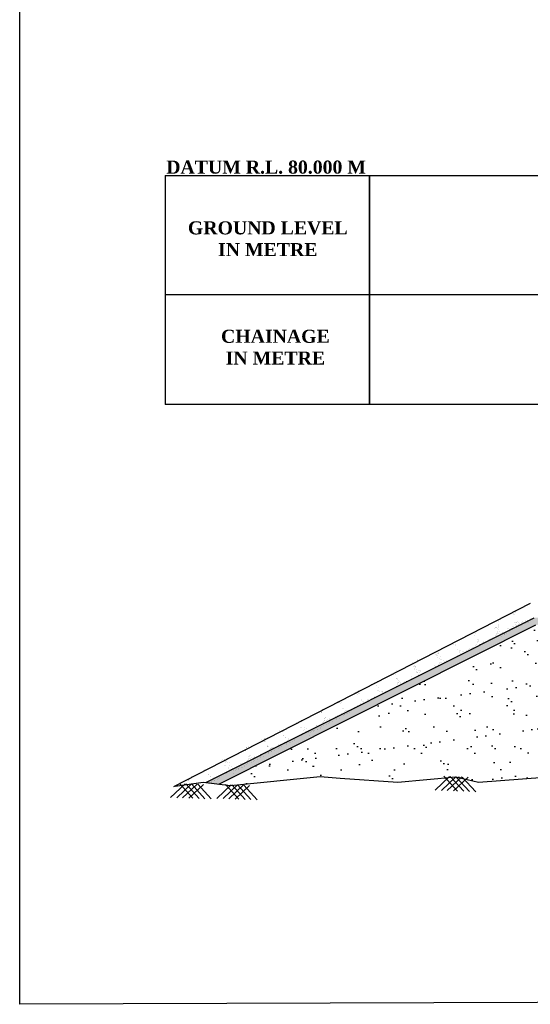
# Model space of a CAD drawing. Header units: inches. Extents: x -3872496040 to -3865243794, y -6657661114 to -6657485382.
# Tile 1 of 12: x -3872496040 to -3872466063, y -6657661114 to -6657603235. Entities that reach past the tile are written whole.
import ezdxf

# ---------------------------------------------------------------- set-up
doc = ezdxf.new("R2010")
doc.units = ezdxf.units.IN
doc.header["$MEASUREMENT"] = 0
for name, color, linetype in [('CHAINAGE', 7, 'Continuous'), ('CHNGE', 7, 'Continuous'), ('TEX', 6, 'Continuous'), ('TEXT', 7, 'Continuous')]:
    doc.layers.add(name, color=color, linetype=linetype)
doc.styles.get("Standard").update_dxf_attribs({"font": 'verdana.ttf', "height": 480})

msp = doc.modelspace()

# ---------------------------------------------------------------- hatches: boundary and pattern name
at = {"layer": 'CHNGE'}
h = msp.add_hatch(dxfattribs=at)
h.set_pattern_fill('AR-SAND', color=256, scale=250.965, style=0)
h.set_pattern_definition([(37.5, (-3865861822.4, -6703162453.9), (-15.809128, 483.5653272), [0, -381.4668, 0, -426.6405, 0, -407.818125]), (7.5, (-3865861822.4, -6703162453.9), (444.152011, 708.259887), [0, -205.7913, 0, -343.82205, 0, -131.756625]), (327.5, (-3865862131.1, -6703162453.9), (781.5406123, 1.4202244), [0, -125.4825, 0, -451.737, 0, -589.76775]), (317.5, (-3865862131.1, -6703162453.9), (754.432563, 220.265848), [0, -62.74125, 0, -296.1387, 0, -338.80275])])
h.paths.add_polyline_path([(-3872465729.375633, -6657638809.897626), (-3872462913.98632, -6657638725.435943), (-3872462913.98632, -6657638298.603507), (-3872465836.600029, -6657638386.281911), (-3872485119.549421, -6657648080.407096), (-3872484354.890794, -6657648173.510623)])
h = msp.add_hatch(dxfattribs=at)
h.set_pattern_fill('AR-SAND', color=256, scale=1003.86, style=0)
h.set_pattern_definition([(37.5, (-3865861822.4, -6703162453.9), (-63.23651, 1934.26131), [0, -1525.8672, 0, -1706.562, 0, -1631.2725]), (7.5, (-3865861822.4, -6703162454), (1776.60804, 2833.03955), [0, -823.1652, 0, -1375.2882, 0, -527.0265]), (327.5, (-3865863057.2, -6703162453.9), (3126.16245, 5.6809), [0, -501.93, 0, -1806.948, 0, -2359.071]), (317.5, (-3865863057.2, -6703162454), (3017.73025, 881.0634), [0, -250.965, 0, -1184.5548, 0, -1355.211])])
h.paths.add_polyline_path([(-3872448785.306276, -6657647630.699586), (-3872448455.181484, -6657647666.188804), (-3872448226.273634, -6657647780.461846), (-3872445247.9257, -6657647655.000876), (-3872442149.637585, -6657647777.125766), (-3872442074.539539, -6657647708.512961), (-3872442017.134684, -6657647782.348619), (-3872440047.610777, -6657647859.98113), (-3872439483.630767, -6657647691.054786), (-3872439154.572517, -6657647761.018861), (-3872435286.034279, -6657648047.25397), (-3872433960.386673, -6657647738.600326), (-3872430554.84359, -6657648047.25397), (-3872427640.449626, -6657647855.711562), (-3872427617.166586, -6657647834.439174), (-3872427602.563854, -6657647853.221606), (-3872427156.139128, -6657647823.881278), (-3872425978.469761, -6657647722.518317), (-3872422928.425653, -6657648033.892932), (-3872441276.22201, -6657638809.897626), (-3872444091.61132, -6657638725.435943), (-3872444091.61132, -6657638637.022363), (-3872453502.79882, -6657638354.686734), (-3872462913.98632, -6657638637.022363), (-3872462913.98632, -6657638725.435943), (-3872465729.375633, -6657638809.897626), (-3872484354.890794, -6657648173.510623), (-3872483656.987009, -6657648258.486197), (-3872478406.958307, -6657647722.518317), (-3872477229.28894, -6657647823.881278), (-3872473830.584482, -6657648047.25397), (-3872470425.041395, -6657647738.600326), (-3872469099.393789, -6657648047.25397), (-3872465230.855545, -6657647761.018861), (-3872464901.797298, -6657647691.054786), (-3872464337.817292, -6657647859.98113), (-3872463794.767453, -6657647838.575793), (-3872463764.588591, -6657647811.003083), (-3872463744.686445, -6657647836.60175), (-3872459137.502369, -6657647655.000876), (-3872456159.154434, -6657647780.461846), (-3872455930.246584, -6657647666.188804), (-3872455600.121792, -6657647630.699586), (-3872452192.714036, -6657647766.509767)])
h.paths.add_polyline_path([(-3872457560.164831, -6657644811.084346), (-3872448388.090708, -6657644811.084346), (-3872448388.090708, -6657645571.940749), (-3872457560.164831, -6657645571.940749)], flags=24)
h.paths.add_polyline_path([(-3872458886.609691, -6657638977.023599), (-3872445749.759014, -6657638977.023599), (-3872445749.759014, -6657639853.320281), (-3872458886.609691, -6657639853.320281)], flags=24)
h.paths.add_polyline_path([(-3872458854.248125, -6657639877.00114), (-3872446375.660366, -6657639877.00114), (-3872446375.660366, -6657640765.963683), (-3872458854.248125, -6657640765.963683)], flags=24)
h.paths.add_polyline_path([(-3872458886.609691, -6657641083.582763), (-3872446654.825291, -6657641083.582763), (-3872446654.825291, -6657641959.879436), (-3872458886.609691, -6657641959.879436)], flags=24)
h.paths.add_polyline_path([(-3872458886.609691, -6657642177.639926), (-3872446294.029177, -6657642177.639926), (-3872446294.029177, -6657642942.115138), (-3872458886.609691, -6657642942.115138)], flags=24)

# ---------------------------------------------------------------- linework, layer by layer
at = {"layer": 'CHAINAGE', "color": 3}
for p, q in [((-3872487495.333337, -6657612400), (-3872487495.333337, -6657625851.263653)), ((-3872487495.333337, -6657612400), (-3872487495.333337, -6657625851.263653)), ((-3872475495.333336, -6657625851.263653), (-3872475495.333337, -6657612400)), ((-3872475495.333337, -6657612400), (-3872475495.333337, -6657625851.263653)), ((-3872487495.333336, -6657619381.631824), (-3872354743.333333, -6657619381.631826))]:
    msp.add_line(p, q, dxfattribs=at)
for points in [[(-3872487495.333337, -6657612400), (-3872354743.333333, -6657612400)], [(-3872354743.333333, -6657625851.263653), (-3872487495.333337, -6657625851.263653)]]:
    msp.add_lwpolyline(points, dxfattribs=at)
at = {"layer": 'CHNGE', "color": 31}
for p, q in [((-3872486992.661865, -6657648307.585181), (-3872466051.04882, -6657637539.050496)), ((-3872485119.549421, -6657648080.407111), (-3872465836.600029, -6657638386.28192)), ((-3872467298.593929, -6657638178.979859), (-3872467298.593929, -6657638178.979859)), ((-3872467074.164323, -6657638132.029935), (-3872467074.164323, -6657638132.029935)), ((-3872467025.751633, -6657638171.938281), (-3872467025.751633, -6657638171.938281)), ((-3872467016.77906, -6657638026.222188), (-3872467016.77906, -6657638026.222188)), ((-3872466960.717239, -6657638208.163756), (-3872466960.717239, -6657638208.163756)), ((-3872466939.341681, -6657638057.985002), (-3872466939.341681, -6657638057.985002)), ((-3872466913.887329, -6657638025.324271), (-3872466913.887329, -6657638025.324271)), ((-3872466913.759867, -6657637991.378831), (-3872466913.759867, -6657637991.378831)), ((-3872466337.398125, -6657638525.62617), (-3872466337.398125, -6657638525.62617)), ((-3872466098.406618, -6657638525.166177), (-3872466098.406618, -6657638525.166177)), ((-3872466075.577738, -6657638409.444514), (-3872466075.577738, -6657638409.444514)), ((-3872484354.890794, -6657648173.510642), (-3872465729.375633, -6657638809.897635)), ((-3872468164.481844, -6657639005.188539), (-3872468164.481844, -6657639005.188539)), ((-3872468132.467104, -6657638971.077546), (-3872468132.467104, -6657638971.077546)), ((-3872468109.393518, -6657638975.159545), (-3872468109.393518, -6657638975.159545)), ((-3872468073.424953, -6657638978.192233), (-3872468073.424953, -6657638978.192233)), ((-3872468043.692004, -6657638968.188838), (-3872468043.692004, -6657638968.188838)), ((-3872468014.744104, -6657639016.619687), (-3872468014.744104, -6657639016.619687)), ((-3872467957.506704, -6657639073.636336), (-3872467957.506704, -6657639073.636336)), ((-3872467947.836611, -6657638620.850581), (-3872467947.836611, -6657638620.850581)), ((-3872467941.305389, -6657638855.869803), (-3872467941.305389, -6657638855.869803)), ((-3872467933.955381, -6657638905.171725), (-3872467933.955381, -6657638905.171725)), ((-3872467928.134657, -6657638942.783076), (-3872467928.134657, -6657638942.783076)), ((-3872467920.379106, -6657638783.078366), (-3872467920.379106, -6657638783.078366)), ((-3872467423.157869, -6657639043.790862), (-3872467423.157869, -6657639043.790862)), ((-3872467363.950116, -6657638995.629428), (-3872467363.950116, -6657638995.629428)), ((-3872467275.226665, -6657639057.80029), (-3872467275.226665, -6657639057.80029)), ((-3872467226.813976, -6657639097.708636), (-3872467226.813976, -6657639097.708636)), ((-3872467201.271982, -6657639034.486753), (-3872467201.271982, -6657639034.486753)), ((-3872467192.045635, -6657638994.129245), (-3872467192.045635, -6657638994.129245)), ((-3872467126.169834, -6657638993.55436), (-3872467126.169834, -6657638993.55436)), ((-3872467114.822206, -6657638917.149177), (-3872467114.822206, -6657638917.149177)), ((-3872467035.331474, -6657638980.449948), (-3872467035.331474, -6657638980.449948)), ((-3872467025.577988, -6657638930.995084), (-3872467025.577988, -6657638930.995084)), ((-3872467023.278103, -6657638992.656434), (-3872467023.278103, -6657638992.656434)), ((-3872467003.957738, -6657638690.051303), (-3872467003.957738, -6657638690.051303)), ((-3872466949.576481, -6657638780.488902), (-3872466949.576481, -6657638780.488902)), ((-3872466928.467371, -6657638669.703191), (-3872466928.467371, -6657638669.703191)), ((-3872466901.163792, -6657638820.39725), (-3872466901.163792, -6657638820.39725)), ((-3872466874.059408, -6657638651.847995), (-3872466874.059408, -6657638651.847995)), ((-3872466862.591566, -6657638669.128308), (-3872466862.591566, -6657638669.128308)), ((-3872466861.236526, -6657638834.19057), (-3872466861.236526, -6657638834.19057)), ((-3872466851.373622, -6657638991.156251), (-3872466851.373622, -6657638991.156251)), ((-3872466789.172026, -6657638639.837796), (-3872466789.172026, -6657638639.837796)), ((-3872466764.042015, -6657638780.661815), (-3872466764.042015, -6657638780.661815)), ((-3872466759.699835, -6657638668.230382), (-3872466759.699835, -6657638668.230382)), ((-3872466743.668423, -6657638804.516229), (-3872466743.668423, -6657638804.516229)), ((-3872466677.433578, -6657638725.92236), (-3872466677.433578, -6657638725.92236)), ((-3872466587.795354, -6657638666.730193), (-3872466587.795354, -6657638666.730193)), ((-3872466561.632378, -6657638827.407008), (-3872466561.632378, -6657638827.407008)), ((-3872466521.919552, -6657638666.155305), (-3872466521.919552, -6657638666.155305)), ((-3872466501.739583, -6657638622.43068), (-3872466501.739583, -6657638622.43068)), ((-3872466419.027817, -6657638665.257388), (-3872466419.027817, -6657638665.257388)), ((-3872466401.227919, -6657638686.7559), (-3872466401.227919, -6657638686.7559)), ((-3872466376.21562, -6657638717.32091), (-3872466376.21562, -6657638717.32091)), ((-3872466355.842028, -6657638741.175319), (-3872466355.842028, -6657638741.175319)), ((-3872466247.123341, -6657638663.757195), (-3872466247.123341, -6657638663.757195)), ((-3872466235.982197, -6657638550.095626), (-3872466235.982197, -6657638550.095626)), ((-3872466187.569504, -6657638590.003972), (-3872466187.569504, -6657638590.003972)), ((-3872466175.215429, -6657638658.301738), (-3872466175.215429, -6657638658.301738)), ((-3872469689.164362, -6657639411.866534), (-3872469689.164362, -6657639411.866534)), ((-3872469556.886255, -6657639339.308139), (-3872469556.886255, -6657639339.308139)), ((-3872469366.213481, -6657639413.140016), (-3872469366.213481, -6657639413.140016)), ((-3872469300.562494, -6657639303.129632), (-3872469300.562494, -6657639303.129632)), ((-3872469188.275669, -6657639146.659932), (-3872469188.275669, -6657639146.659932)), ((-3872469121.500568, -6657639685.359609), (-3872469121.500568, -6657639685.359609)), ((-3872468541.002137, -6657639690.053643), (-3872468541.002137, -6657639690.053643)), ((-3872468485.913807, -6657639660.02465), (-3872468485.913807, -6657639660.02465)), ((-3872468381.137688, -6657639605.449658), (-3872468381.137688, -6657639605.449658)), ((-3872468287.595821, -6657639551.920274), (-3872468287.595821, -6657639551.920274)), ((-3872468090.751838, -6657639439.547378), (-3872468090.751838, -6657639439.547378)), ((-3872468046.955218, -6657639395.451753), (-3872468046.955218, -6657639395.451753)), ((-3872468028.680674, -6657639410.784003), (-3872468028.680674, -6657639410.784003)), ((-3872468022.912483, -6657639334.117423), (-3872468022.912483, -6657639334.117423)), ((-3872467989.269955, -6657639304.430196), (-3872467989.269955, -6657639304.430196)), ((-3872467986.238915, -6657639205.211005), (-3872467986.238915, -6657639205.211005)), ((-3872467985.36002, -6657639238.31906), (-3872467985.36002, -6657639238.31906)), ((-3872467972.256327, -6657639435.733729), (-3872467972.256327, -6657639435.733729)), ((-3872467940.408266, -6657639328.101912), (-3872467940.408266, -6657639328.101912)), ((-3872467908.91333, -6657639451.319366), (-3872467908.91333, -6657639451.319366)), ((-3872467887.293077, -6657639210.375588), (-3872467887.293077, -6657639210.375588)), ((-3872467796.295921, -6657639321.528298), (-3872467796.295921, -6657639321.528298)), ((-3872467766.122576, -6657639471.771955), (-3872467766.122576, -6657639471.771955)), ((-3872467730.420116, -6657639320.953414), (-3872467730.420116, -6657639320.953414)), ((-3872467725.110382, -6657639343.051156), (-3872467725.110382, -6657639343.051156)), ((-3872467700.966872, -6657639235.945586), (-3872467700.966872, -6657639235.945586)), ((-3872467680.593279, -6657639259.8), (-3872467680.593279, -6657639259.8)), ((-3872467627.528384, -6657639320.055491), (-3872467627.528384, -6657639320.055491)), ((-3872467600.87685, -6657639335.11167), (-3872467600.87685, -6657639335.11167)), ((-3872467584.429929, -6657639372.392823), (-3872467584.429929, -6657639372.392823)), ((-3872467552.464157, -6657639375.020019), (-3872467552.464157, -6657639375.020019)), ((-3872467549.416388, -6657639239.559485), (-3872467549.416388, -6657639239.559485)), ((-3872467455.623903, -6657639318.555305), (-3872467455.623903, -6657639318.555305)), ((-3872467440.472395, -6657639194.460565), (-3872467440.472395, -6657639194.460565)), ((-3872467385.07493, -6657639142.75497), (-3872467385.07493, -6657639142.75497)), ((-3872467313.140474, -6657639172.604682), (-3872467313.140474, -6657639172.604682)), ((-3872467292.766884, -6657639196.45909), (-3872467292.766884, -6657639196.45909)), ((-3872470591.848284, -6657639949.447089), (-3872470591.848284, -6657639949.447089)), ((-3872470567.805546, -6657639888.112769), (-3872470567.805546, -6657639888.112769)), ((-3872470482.740687, -6657640029.075171), (-3872470482.740687, -6657640029.075171)), ((-3872470452.579901, -6657639991.839534), (-3872470452.579901, -6657639991.839534)), ((-3872470365.134173, -6657640253.694613), (-3872470365.134173, -6657640253.694613)), ((-3872469673.56837, -6657640254.687806), (-3872469673.56837, -6657640254.687806)), ((-3872469622.529346, -6657640220.705638), (-3872469622.529346, -6657640220.705638)), ((-3872469538.048393, -6657640180.054801), (-3872469538.048393, -6657640180.054801)), ((-3872469437.5208, -6657640129.034274), (-3872469437.5208, -6657640129.034274)), ((-3872469397.708887, -6657640132.838756), (-3872469397.708887, -6657640132.838756)), ((-3872469250.543153, -6657640050.390605), (-3872469250.543153, -6657640050.390605)), ((-3872469222.22641, -6657639985.897529), (-3872469222.22641, -6657639985.897529)), ((-3872469159.486317, -6657639825.844155), (-3872469159.486317, -6657639825.844155)), ((-3872469151.233513, -6657639695.363013), (-3872469151.233513, -6657639695.363013)), ((-3872469135.443582, -6657639764.509833), (-3872469135.443582, -6657639764.509833)), ((-3872469123.978603, -6657639768.02699), (-3872469123.978603, -6657639768.02699)), ((-3872469097.4154, -6657639747.794753), (-3872469097.4154, -6657639747.794753)), ((-3872469066.941107, -6657639949.413762), (-3872469066.941107, -6657639949.413762)), ((-3872468998.235268, -6657639939.29428), (-3872468998.235268, -6657639939.29428)), ((-3872468881.932564, -6657639857.742398), (-3872468881.932564, -6657639857.742398)), ((-3872468808.436913, -6657639812.90562), (-3872468808.436913, -6657639812.90562)), ((-3872468799.917282, -6657639831.18991), (-3872468799.917282, -6657639831.18991)), ((-3872471886.533255, -6657640554.480517), (-3872471886.533255, -6657640554.480517)), ((-3872471831.444925, -6657640524.451522), (-3872471831.444925, -6657640524.451522)), ((-3872471633.12694, -6657640416.347148), (-3872471633.12694, -6657640416.347148)), ((-3872471626.204016, -6657640528.045915), (-3872471626.204016, -6657640528.045915)), ((-3872471563.75638, -6657640534.423278), (-3872471563.75638, -6657640534.423278)), ((-3872471562.471937, -6657640617.643437), (-3872471562.471937, -6657640617.643437)), ((-3872471535.251198, -6657640723.014592), (-3872471535.251198, -6657640723.014592)), ((-3872471507.383612, -6657640587.614438), (-3872471507.383612, -6657640587.614438)), ((-3872471494.532204, -6657640487.02764), (-3872471494.532204, -6657640487.02764)), ((-3872471470.489469, -6657640425.69332), (-3872471470.489469, -6657640425.69332)), ((-3872471465.646097, -6657640474.027558), (-3872471465.646097, -6657640474.027558)), ((-3872471435.913153, -6657640464.024163), (-3872471435.913153, -6657640464.024163)), ((-3872471432.937004, -6657640329.894956), (-3872471432.937004, -6657640329.894956)), ((-3872471381.491098, -6657640800.265508), (-3872471381.491098, -6657640800.265508)), ((-3872471348.273544, -6657640644.370933), (-3872471348.273544, -6657640644.370933)), ((-3872471319.768362, -6657640832.962241), (-3872471319.768362, -6657640832.962241)), ((-3872470361.719633, -6657640592.974349), (-3872470361.719633, -6657640592.974349)), ((-3872470229.042081, -6657640412.533778), (-3872470229.042081, -6657640412.533778)), ((-3872470208.591883, -6657640290.378497), (-3872470208.591883, -6657640290.378497)), ((-3872470199.309132, -6657640402.530383), (-3872470199.309132, -6657640402.530383)), ((-3872470178.117586, -6657640491.997497), (-3872470178.117586, -6657640491.997497)), ((-3872470148.621527, -6657640326.56626), (-3872470148.621527, -6657640326.56626)), ((-3872470124.910333, -6657640523.47808), (-3872470124.910333, -6657640523.47808)), ((-3872470062.170238, -6657640363.424714), (-3872470062.170238, -6657640363.424714)), ((-3872469993.109043, -6657640400.326148), (-3872469993.109043, -6657640400.326148)), ((-3872469806.131386, -6657640321.682481), (-3872469806.131386, -6657640321.682481)), ((-3872472988.826503, -6657641131.803456), (-3872472988.826503, -6657641131.803456)), ((-3872472971.663507, -6657641029.682845), (-3872472971.663507, -6657641029.682845)), ((-3872472901.008501, -6657641230.979135), (-3872472901.008501, -6657641230.979135)), ((-3872472857.348301, -6657641245.994758), (-3872472857.348301, -6657641245.994758)), ((-3872472845.920172, -6657641200.950135), (-3872472845.920172, -6657641200.950135)), ((-3872472835.445057, -6657641396.590684), (-3872472835.445057, -6657641396.590684)), ((-3872472827.615355, -6657641235.991359), (-3872472827.615355, -6657641235.991359)), ((-3872472811.402319, -6657641335.25636), (-3872472811.402319, -6657641335.25636)), ((-3872472805.224461, -6657641030.826604), (-3872472805.224461, -6657641030.826604)), ((-3872472773.849859, -6657641239.457995), (-3872472773.849859, -6657641239.457995)), ((-3872472773.343664, -6657641241.751103), (-3872472773.343664, -6657641241.751103)), ((-3872472712.748354, -6657640888.546573), (-3872472712.748354, -6657640888.546573)), ((-3872472657.660025, -6657640858.517589), (-3872472657.660025, -6657640858.517589)), ((-3872471659.873767, -6657641214.201776), (-3872471659.873767, -6657641214.201776)), ((-3872471637.481014, -6657641240.942348), (-3872471637.481014, -6657641240.942348)), ((-3872471607.748066, -6657641230.938952), (-3872471607.748066, -6657641230.938952)), ((-3872471472.896112, -6657641135.558103), (-3872471472.896112, -6657641135.558103)), ((-3872471467.408559, -6657641183.722907), (-3872471467.408559, -6657641183.722907)), ((-3872471416.196119, -6657641169.795543), (-3872471416.196119, -6657641169.795543)), ((-3872471392.153385, -6657641108.461223), (-3872471392.153385, -6657641108.461223)), ((-3872471371.582438, -6657640993.209908), (-3872471371.582438, -6657640993.209908)), ((-3872471354.600922, -6657641012.66285), (-3872471354.600922, -6657641012.66285)), ((-3872471306.850645, -6657641129.704558), (-3872471306.850645, -6657641129.704558)), ((-3872471291.860826, -6657640852.609485), (-3872471291.860826, -6657640852.609485)), ((-3872471289.29407, -6657641034.58125), (-3872471289.29407, -6657641034.58125)), ((-3872471277.1177, -6657641119.701158), (-3872471277.1177, -6657641119.701158)), ((-3872471173.264448, -6657640885.105538), (-3872471173.264448, -6657640885.105538)), ((-3872471136.77819, -6657641072.485112), (-3872471136.77819, -6657641072.485112)), ((-3872471104.285523, -6657640942.909898), (-3872471104.285523, -6657640942.909898)), ((-3872470964.85416, -6657640901.005261), (-3872470964.85416, -6657640901.005261)), ((-3872474194.624413, -6657641696.326491), (-3872474194.624413, -6657641696.326491)), ((-3872474179.869778, -6657641690.945931), (-3872474179.869778, -6657641690.945931)), ((-3872474150.136829, -6657641680.942527), (-3872474150.136829, -6657641680.942527)), ((-3872474100.002983, -6657641674.3872), (-3872474100.002983, -6657641674.3872)), ((-3872474009.797325, -6657641633.726481), (-3872474009.797325, -6657641633.726481)), ((-3872474003.540447, -6657641728.64276), (-3872474003.540447, -6657641728.64276)), ((-3872473996.306427, -6657641588.222116), (-3872473996.306427, -6657641588.222116)), ((-3872473940.800356, -6657641568.5894), (-3872473940.800356, -6657641568.5894)), ((-3872473935.156868, -6657641963.165534), (-3872473935.156868, -6657641963.165534)), ((-3872473916.757622, -6657641507.255075), (-3872473916.757622, -6657641507.255075)), ((-3872473905.42392, -6657641953.162129), (-3872473905.42392, -6657641953.162129)), ((-3872473860.505257, -6657641993.817595), (-3872473860.505257, -6657641993.817595)), ((-3872473856.014961, -6657641972.926169), (-3872473856.014961, -6657641972.926169)), ((-3872473060.072909, -6657641969.628486), (-3872473060.072909, -6657641969.628486)), ((-3872473022.520438, -6657641873.830117), (-3872473022.520438, -6657641873.830117)), ((-3872472835.862335, -6657641435.278323), (-3872472835.862335, -6657641435.278323)), ((-3872472773.193302, -6657641572.232717), (-3872472773.193302, -6657641572.232717)), ((-3872472765.20733, -6657641636.574599), (-3872472765.20733, -6657641636.574599)), ((-3872472744.838482, -6657641430.342422), (-3872472744.838482, -6657641430.342422)), ((-3872472714.364193, -6657641631.961425), (-3872472714.364193, -6657641631.961425)), ((-3872472710.118999, -6657641606.545615), (-3872472710.118999, -6657641606.545615)), ((-3872472632.773685, -6657641762.172519), (-3872472632.773685, -6657641762.172519)), ((-3872472612.635391, -6657641518.21436), (-3872472612.635391, -6657641518.21436)), ((-3872472608.730944, -6657641700.838204), (-3872472608.730944, -6657641700.838204)), ((-3872472582.902447, -6657641508.210959), (-3872472582.902447, -6657641508.210959)), ((-3872472571.178482, -6657641605.03984), (-3872472571.178482, -6657641605.03984)), ((-3872472529.355642, -6657641540.290071), (-3872472529.355642, -6657641540.290071)), ((-3872472511.801014, -6657641498.441236), (-3872472511.801014, -6657641498.441236)), ((-3872475398.157117, -6657642295.614608), (-3872475398.157117, -6657642295.614608)), ((-3872475233.231039, -6657642217.82754), (-3872475233.231039, -6657642217.82754)), ((-3872475219.267337, -6657642254.865767), (-3872475219.267337, -6657642254.865767)), ((-3872475211.179462, -6657642216.97095), (-3872475211.179462, -6657642216.97095)), ((-3872475087.60589, -6657642350.897262), (-3872475087.60589, -6657642350.897262)), ((-3872475027.577423, -6657642115.994098), (-3872475027.577423, -6657642115.994098)), ((-3872475020.949354, -6657642146.761394), (-3872475020.949354, -6657642146.761394)), ((-3872474967.191442, -6657642515.509913), (-3872474967.191442, -6657642515.509913)), ((-3872474165.646074, -6657642555.784694), (-3872474165.646074, -6657642555.784694)), ((-3872473980.63753, -6657642464.113339), (-3872473980.63753, -6657642464.113339)), ((-3872473925.204361, -6657642411.410665), (-3872473925.204361, -6657642411.410665)), ((-3872473862.464273, -6657642251.357299), (-3872473862.464273, -6657642251.357299)), ((-3872473851.001869, -6657642289.403487), (-3872473851.001869, -6657642289.403487)), ((-3872473838.421535, -6657642190.022979), (-3872473838.421535, -6657642190.022979)), ((-3872473825.540672, -6657642174.545178), (-3872473825.540672, -6657642174.545178)), ((-3872473800.86907, -6657642094.224614), (-3872473800.86907, -6657642094.224614)), ((-3872473793.659873, -6657642385.469666), (-3872473793.659873, -6657642385.469666)), ((-3872473789.850254, -6657642195.113875), (-3872473789.850254, -6657642195.113875)), ((-3872473734.761925, -6657642165.084886), (-3872473734.761925, -6657642165.084886)), ((-3872473690.443953, -6657642235.385129), (-3872473690.443953, -6657642235.385129)), ((-3872473660.71101, -6657642225.38174), (-3872473660.71101, -6657642225.38174)), ((-3872473610.057834, -6657642284.49282), (-3872473610.057834, -6657642284.49282)), ((-3872473520.371504, -6657642178.165694), (-3872473520.371504, -6657642178.165694)), ((-3872473511.414865, -6657642238.418754), (-3872473511.414865, -6657642238.418754)), ((-3872473473.862401, -6657642142.620391), (-3872473473.862401, -6657642142.620391)), ((-3872473425.04929, -6657642192.821462), (-3872473425.04929, -6657642192.821462)), ((-3872473359.813586, -6657642124.147342), (-3872473359.813586, -6657642124.147342)), ((-3872473330.080641, -6657642114.143947), (-3872473330.080641, -6657642114.143947)), ((-3872473189.741131, -6657642066.927901), (-3872473189.741131, -6657642066.927901)), ((-3872473054.469593, -6657642013.20095), (-3872473054.469593, -6657642013.20095)), ((-3872476410.127363, -6657642795.848426), (-3872476410.127363, -6657642795.848426)), ((-3872476322.355947, -6657642759.554694), (-3872476322.355947, -6657642759.554694)), ((-3872476298.998594, -6657642843.434033), (-3872476298.998594, -6657642843.434033)), ((-3872476249.569452, -6657642741.830079), (-3872476249.569452, -6657642741.830079)), ((-3872476243.910261, -6657642813.405034), (-3872476243.910261, -6657642813.405034)), ((-3872476219.836504, -6657642731.826678), (-3872476219.836504, -6657642731.826678)), ((-3872476197.51016, -6657642912.540774), (-3872476197.51016, -6657642912.540774)), ((-3872476173.467425, -6657642851.20646), (-3872476173.467425, -6657642851.20646)), ((-3872476138.753907, -6657642658.577842), (-3872476138.753907, -6657642658.577842)), ((-3872476135.914961, -6657642755.408092), (-3872476135.914961, -6657642755.408092)), ((-3872476106.873108, -6657642869.502345), (-3872476106.873108, -6657642869.502345)), ((-3872476079.496998, -6657642684.610639), (-3872476079.496998, -6657642684.610639)), ((-3872475399.78031, -6657643165.028096), (-3872475399.78031, -6657643165.028096)), ((-3872475276.822554, -6657643098.368447), (-3872475276.822554, -6657643098.368447)), ((-3872475259.440803, -6657643117.812051), (-3872475259.440803, -6657643117.812051)), ((-3872475216.490154, -6657643057.728131), (-3872475216.490154, -6657643057.728131)), ((-3872475192.447416, -6657642996.393802), (-3872475192.447416, -6657642996.393802)), ((-3872475098.882889, -6657643063.793704), (-3872475098.882889, -6657643063.793704)), ((-3872475069.149943, -6657643053.790299), (-3872475069.149943, -6657643053.790299)), ((-3872475012.965435, -6657642680.336305), (-3872475012.965435, -6657642680.336305)), ((-3872474983.232487, -6657642670.33291), (-3872474983.232487, -6657642670.33291)), ((-3872474936.717154, -6657642717.128913), (-3872474936.717154, -6657642717.128913)), ((-3872474928.810433, -6657643006.574264), (-3872474928.810433, -6657643006.574264)), ((-3872474904.836353, -6657642928.053416), (-3872474904.836353, -6657642928.053416)), ((-3872474827.888283, -6657642948.991223), (-3872474827.888283, -6657642948.991223)), ((-3872474814.493177, -6657642753.653148), (-3872474814.493177, -6657642753.653148)), ((-3872474765.148191, -6657642788.93785), (-3872474765.148191, -6657642788.93785)), ((-3872474759.404852, -6657642723.624154), (-3872474759.404852, -6657642723.624154)), ((-3872474741.105457, -6657642727.603528), (-3872474741.105457, -6657642727.603528)), ((-3872474721.234314, -6657642827.07657), (-3872474721.234314, -6657642827.07657)), ((-3872474536.225767, -6657642735.405215), (-3872474536.225767, -6657642735.405215)), ((-3872474376.546324, -6657642680.200946), (-3872474376.546324, -6657642680.200946)), ((-3872478149.196669, -6657643735.494788), (-3872478149.196669, -6657643735.494788)), ((-3872477403.158014, -6657643340.391234), (-3872477403.158014, -6657643340.391234)), ((-3872477323.641521, -6657643401.973296), (-3872477323.641521, -6657643401.973296)), ((-3872477268.553188, -6657643371.944303), (-3872477268.553188, -6657643371.944303)), ((-3872477218.049591, -6657643412.086093), (-3872477218.049591, -6657643412.086093)), ((-3872477157.305557, -6657643401.781413), (-3872477157.305557, -6657643401.781413)), ((-3872477082.665104, -6657643731.220454), (-3872477082.665104, -6657643731.220454)), ((-3872477052.932158, -6657643721.217059), (-3872477052.932158, -6657643721.217059)), ((-3872476387.999034, -6657643640.952191), (-3872476387.999034, -6657643640.952191)), ((-3872476202.99049, -6657643549.280833), (-3872476202.99049, -6657643549.280833)), ((-3872476119.174076, -6657643595.308679), (-3872476119.174076, -6657643595.308679)), ((-3872476095.131338, -6657643533.974353), (-3872476095.131338, -6657643533.974353)), ((-3872476057.578875, -6657643438.175988), (-3872476057.578875, -6657643438.175988)), ((-3872476016.01284, -6657643470.63716), (-3872476016.01284, -6657643470.63716)), ((-3872475994.838783, -6657643278.122619), (-3872475994.838783, -6657643278.122619)), ((-3872475970.796045, -6657643216.788304), (-3872475970.796045, -6657643216.788304)), ((-3872475920.701541, -6657643340.287633), (-3872475920.701541, -6657643340.287633)), ((-3872475839.136103, -6657643312.19242), (-3872475839.136103, -6657643312.19242)), ((-3872475832.410793, -6657643369.660308), (-3872475832.410793, -6657643369.660308)), ((-3872475667.832113, -6657643326.518405), (-3872475667.832113, -6657643326.518405)), ((-3872475647.40225, -6657643277.988959), (-3872475647.40225, -6657643277.988959)), ((-3872475643.789379, -6657643265.184085), (-3872475643.789379, -6657643265.184085)), ((-3872475606.236916, -6657643169.38572), (-3872475606.236916, -6657643169.38572)), ((-3872475590.071172, -6657643229.049846), (-3872475590.071172, -6657643229.049846)), ((-3872475585.72979, -6657643174.059051), (-3872475585.72979, -6657643174.059051)), ((-3872475460.424601, -6657643199.34529), (-3872475460.424601, -6657643199.34529)), ((-3872475429.513258, -6657643175.031491), (-3872475429.513258, -6657643175.031491)), ((-3872478348.284439, -6657643960.512568), (-3872478348.284439, -6657643960.512568)), ((-3872478329.88467, -6657643939.306106), (-3872478329.88467, -6657643939.306106)), ((-3872478329.22607, -6657643954.669847), (-3872478329.22607, -6657643954.669847)), ((-3872478319.269124, -6657643792.714229), (-3872478319.269124, -6657643792.714229)), ((-3872478305.84194, -6657643877.971789), (-3872478305.84194, -6657643877.971789)), ((-3872478293.196113, -6657643930.483582), (-3872478293.196113, -6657643930.483582)), ((-3872478289.536175, -6657643782.71083), (-3872478289.536175, -6657643782.71083)), ((-3872478268.289472, -6657643782.173411), (-3872478268.289472, -6657643782.173411)), ((-3872478127.213297, -6657644304.88795), (-3872478127.213297, -6657644304.88795)), ((-3872478103.170559, -6657644243.553628), (-3872478103.170559, -6657644243.553628)), ((-3872478085.23805, -6657644253.208802), (-3872478085.23805, -6657644253.208802)), ((-3872477635.015638, -6657644291.137589), (-3872477635.015638, -6657644291.137589)), ((-3872477499.212933, -6657644225.915639), (-3872477499.212933, -6657644225.915639)), ((-3872477499.175518, -6657644183.535935), (-3872477499.175518, -6657644183.535935)), ((-3872477469.479988, -6657644215.912244), (-3872477469.479988, -6657644215.912244)), ((-3872477411.604759, -6657644244.546826), (-3872477411.604759, -6657644244.546826)), ((-3872477376.100491, -6657644150.001327), (-3872477376.100491, -6657644150.001327)), ((-3872477329.140478, -6657644168.696208), (-3872477329.140478, -6657644168.696208)), ((-3872477283.692682, -6657644293.483582), (-3872477283.692682, -6657644293.483582)), ((-3872477168.582563, -6657644114.677854), (-3872477168.582563, -6657644114.677854)), ((-3872477138.849615, -6657644104.674449), (-3872477138.849615, -6657644104.674449)), ((-3872477127.18932, -6657644013.22091), (-3872477127.18932, -6657644013.22091)), ((-3872477122.694175, -6657644011.867957), (-3872477122.694175, -6657644011.867957)), ((-3872477021.857996, -6657644132.889237), (-3872477021.857996, -6657644132.889237)), ((-3872476998.510109, -6657644057.458413), (-3872476998.510109, -6657644057.458413)), ((-3872476997.815261, -6657644071.554908), (-3872476997.815261, -6657644071.554908)), ((-3872476960.262796, -6657643975.756545), (-3872476960.262796, -6657643975.756545)), ((-3872476943.58728, -6657643912.244058), (-3872476943.58728, -6657643912.244058)), ((-3872476897.522709, -6657643815.703176), (-3872476897.522709, -6657643815.703176)), ((-3872476863.77903, -6657643870.73169), (-3872476863.77903, -6657643870.73169)), ((-3872476837.95219, -6657644003.440057), (-3872476837.95219, -6657644003.440057)), ((-3872476808.690701, -6657643840.702703), (-3872476808.690701, -6657643840.702703)), ((-3872476808.21925, -6657643993.436662), (-3872476808.21925, -6657643993.436662)), ((-3872476758.578731, -6657643820.572707), (-3872476758.578731, -6657643820.572707)), ((-3872476667.87974, -6657643946.220626), (-3872476667.87974, -6657643946.220626)), ((-3872476570.516036, -6657643864.098956), (-3872476570.516036, -6657643864.098956)), ((-3872476546.473301, -6657643802.764634), (-3872476546.473301, -6657643802.764634)), ((-3872479764.343887, -6657644541.371011), (-3872479764.343887, -6657644541.371011)), ((-3872479676.572472, -6657644505.077275), (-3872479676.572472, -6657644505.077275)), ((-3872479603.785976, -6657644487.352664), (-3872479603.785976, -6657644487.352664)), ((-3872479574.053028, -6657644477.349259), (-3872479574.053028, -6657644477.349259)), ((-3872479561.187513, -6657644861.484397), (-3872479561.187513, -6657644861.484397)), ((-3872479506.099183, -6657644831.455403), (-3872479506.099183, -6657644831.455403)), ((-3872479492.970425, -6657644404.100423), (-3872479492.970425, -6657644404.100423)), ((-3872479490.131482, -6657644500.930671), (-3872479490.131482, -6657644500.930671)), ((-3872479433.713518, -6657644430.133214), (-3872479433.713518, -6657644430.133214)), ((-3872479312.922693, -6657644836.122958), (-3872479312.922693, -6657644836.122958)), ((-3872479182.037868, -6657644894.61832), (-3872479182.037868, -6657644894.61832)), ((-3872478702.890551, -6657644890.864282), (-3872478702.890551, -6657644890.864282)), ((-3872478678.847816, -6657644829.52996), (-3872478678.847816, -6657644829.52996)), ((-3872478659.658563, -6657644849.67686), (-3872478659.658563, -6657644849.67686)), ((-3872478641.295351, -6657644733.731597), (-3872478641.295351, -6657644733.731597)), ((-3872478610.352001, -6657644726.119685), (-3872478610.352001, -6657644726.119685)), ((-3872478406.949041, -6657644885.866979), (-3872478406.949041, -6657644885.866979)), ((-3872478394.869162, -6657644836.067327), (-3872478394.869162, -6657644836.067327)), ((-3872478345.655088, -6657644678.511605), (-3872478345.655088, -6657644678.511605)), ((-3872478314.288678, -6657644782.127374), (-3872478314.288678, -6657644782.127374)), ((-3872478251.548591, -6657644622.074008), (-3872478251.548591, -6657644622.074008)), ((-3872478238.365801, -6657644555.804654), (-3872478238.365801, -6657644555.804654)), ((-3872478227.50585, -6657644560.739678), (-3872478227.50585, -6657644560.739678)), ((-3872478209.860619, -6657644744.395976), (-3872478209.860619, -6657644744.395976)), ((-3872478189.953384, -6657644464.941314), (-3872478189.953384, -6657644464.941314)), ((-3872478160.473671, -6657644448.391231), (-3872478160.473671, -6657644448.391231)), ((-3872478157.394938, -6657644336.079053), (-3872478157.394938, -6657644336.079053)), ((-3872478147.337103, -6657644570.407229), (-3872478147.337103, -6657644570.407229)), ((-3872478130.740723, -6657644438.387826), (-3872478130.740723, -6657644438.387826)), ((-3872478054.763758, -6657644454.827811), (-3872478054.763758, -6657644454.827811)), ((-3872478022.882961, -6657644665.752303), (-3872478022.882961, -6657644665.752303)), ((-3872477990.401217, -6657644391.17179), (-3872477990.401217, -6657644391.17179)), ((-3872477900.499184, -6657644609.135459), (-3872477900.499184, -6657644609.135459)), ((-3872477888.421953, -6657644429.270968), (-3872477888.421953, -6657644429.270968)), ((-3872477869.755215, -6657644363.156447), (-3872477869.755215, -6657644363.156447)), ((-3872477862.946718, -6657644513.337094), (-3872477862.946718, -6657644513.337094)), ((-3872477839.280922, -6657644564.775466), (-3872477839.280922, -6657644564.775466)), ((-3872477833.333624, -6657644399.241969), (-3872477833.333624, -6657644399.241969)), ((-3872477829.843298, -6657644337.153441), (-3872477829.843298, -6657644337.153441)), ((-3872477800.206625, -6657644353.283725), (-3872477800.206625, -6657644353.283725)), ((-3872477654.272379, -6657644473.104102), (-3872477654.272379, -6657644473.104102)), ((-3872477467.294722, -6657644394.460435), (-3872477467.294722, -6657644394.460435)), ((-3872477449.157221, -6657644340.345191), (-3872477449.157221, -6657644340.345191)), ((-3872481685.969063, -6657645475.920325), (-3872481685.969063, -6657645475.920325)), ((-3872481656.236115, -6657645465.91693), (-3872481656.236115, -6657645465.91693)), ((-3872481634.98941, -6657645465.379514), (-3872481634.98941, -6657645465.379514)), ((-3872481515.896611, -6657645418.700885), (-3872481515.896611, -6657645418.700885)), ((-3872480769.857952, -6657645023.597331), (-3872480769.857952, -6657645023.597331)), ((-3872480690.341461, -6657645085.179399), (-3872480690.341461, -6657645085.179399)), ((-3872480635.253128, -6657645055.150409), (-3872480635.253128, -6657645055.150409)), ((-3872480584.749527, -6657645095.29219), (-3872480584.749527, -6657645095.29219)), ((-3872480556.244345, -6657645283.883508), (-3872480556.244345, -6657645283.883508)), ((-3872480529.634115, -6657645293.380801), (-3872480529.634115, -6657645293.380801)), ((-3872480524.005501, -6657645084.98751), (-3872480524.005501, -6657645084.98751)), ((-3872480449.365043, -6657645414.426551), (-3872480449.365043, -6657645414.426551)), ((-3872480419.632097, -6657645404.423165), (-3872480419.632097, -6657645404.423165)), ((-3872479742.215559, -6657645386.474767), (-3872479742.215559, -6657645386.474767)), ((-3872479557.207012, -6657645294.803414), (-3872479557.207012, -6657645294.803414)), ((-3872479473.390594, -6657645340.831264), (-3872479473.390594, -6657645340.831264)), ((-3872479449.347863, -6657645279.496932), (-3872479449.347863, -6657645279.496932)), ((-3872479411.795399, -6657645183.698569), (-3872479411.795399, -6657645183.698569)), ((-3872479370.229358, -6657645216.159741), (-3872479370.229358, -6657645216.159741)), ((-3872479349.055307, -6657645023.645204), (-3872479349.055307, -6657645023.645204)), ((-3872479325.012569, -6657644962.31088), (-3872479325.012569, -6657644962.31088)), ((-3872479274.918062, -6657645085.810214), (-3872479274.918062, -6657645085.810214)), ((-3872479193.352623, -6657645057.714999), (-3872479193.352623, -6657645057.714999)), ((-3872479186.627318, -6657645115.182889), (-3872479186.627318, -6657645115.182889)), ((-3872479130.189772, -6657645098.320243), (-3872479130.189772, -6657645098.320243)), ((-3872479092.637307, -6657645002.521871), (-3872479092.637307, -6657645002.521871)), ((-3872479068.209776, -6657645108.342561), (-3872479068.209776, -6657645108.342561)), ((-3872479046.236698, -6657645300.213798), (-3872479046.236698, -6657645300.213798)), ((-3872478950.457401, -6657645107.359204), (-3872478950.457401, -6657645107.359204)), ((-3872478913.064878, -6657644987.810239), (-3872478913.064878, -6657644987.810239)), ((-3872478907.651866, -6657645054.324206), (-3872478907.651866, -6657645054.324206)), ((-3872478877.918921, -6657645044.320811), (-3872478877.918921, -6657645044.320811)), ((-3872478857.976548, -6657644957.78124), (-3872478857.976548, -6657644957.78124)), ((-3872478765.630641, -6657645050.917651), (-3872478765.630641, -6657645050.917651)), ((-3872478765.448858, -6657645015.687852), (-3872478765.448858, -6657645015.687852)), ((-3872478737.579411, -6657644997.104775), (-3872478737.579411, -6657644997.104775)), ((-3872478578.471201, -6657644937.044179), (-3872478578.471201, -6657644937.044179)), ((-3872478577.021497, -6657644943.086419), (-3872478577.021497, -6657644943.086419)), ((-3872478547.288548, -6657644933.083024), (-3872478547.288548, -6657644933.083024)), ((-3872482749.078403, -6657646027.101819), (-3872482749.078403, -6657646027.101819)), ((-3872482719.345455, -6657646017.098418), (-3872482719.345455, -6657646017.098418)), ((-3872482698.098751, -6657646016.561009), (-3872482698.098751, -6657646016.561009)), ((-3872482579.005945, -6657645969.882379), (-3872482579.005945, -6657645969.882379)), ((-3872481832.967294, -6657645574.778823), (-3872481832.967294, -6657645574.778823)), ((-3872481753.450794, -6657645636.360885), (-3872481753.450794, -6657645636.360885)), ((-3872481714.984385, -6657645643.718669), (-3872481714.984385, -6657645643.718669)), ((-3872481698.362465, -6657645606.331901), (-3872481698.362465, -6657645606.331901)), ((-3872481696.58461, -6657645622.512206), (-3872481696.58461, -6657645622.512206)), ((-3872481695.926014, -6657645637.875934), (-3872481695.926014, -6657645637.875934)), ((-3872481672.541875, -6657645561.177886), (-3872481672.541875, -6657645561.177886)), ((-3872481659.896051, -6657645613.689685), (-3872481659.896051, -6657645613.689685)), ((-3872481647.858868, -6657645646.473678), (-3872481647.858868, -6657645646.473678)), ((-3872481587.114838, -6657645636.168998), (-3872481587.114838, -6657645636.168998)), ((-3872481512.474384, -6657645965.608045), (-3872481512.474384, -6657645965.608045)), ((-3872481493.913237, -6657645988.09405), (-3872481493.913237, -6657645988.09405)), ((-3872481482.741438, -6657645955.604644), (-3872481482.741438, -6657645955.604644)), ((-3872481469.870502, -6657645926.759725), (-3872481469.870502, -6657645926.759725)), ((-3872481451.937992, -6657645936.414908), (-3872481451.937992, -6657645936.414908)), ((-3872481327.331982, -6657646050.090768), (-3872481327.331982, -6657646050.090768)), ((-3872481236.455153, -6657646046.362548), (-3872481236.455153, -6657646046.362548)), ((-3872481196.543244, -6657646020.359538), (-3872481196.543244, -6657646020.359538)), ((-3872481188.388007, -6657646054.960292), (-3872481188.388007, -6657646054.960292)), ((-3872481166.90657, -6657646036.489831), (-3872481166.90657, -6657646036.489831)), ((-3872481001.715578, -6657645974.343696), (-3872481001.715578, -6657645974.343696)), ((-3872480865.912872, -6657645909.121745), (-3872480865.912872, -6657645909.121745)), ((-3872480865.87546, -6657645866.742038), (-3872480865.87546, -6657645866.742038)), ((-3872480836.179923, -6657645899.11835), (-3872480836.179923, -6657645899.11835)), ((-3872480815.857162, -6657646023.551291), (-3872480815.857162, -6657646023.551291)), ((-3872480778.304699, -6657645927.752913), (-3872480778.304699, -6657645927.752913)), ((-3872480742.800432, -6657645833.207423), (-3872480742.800432, -6657645833.207423)), ((-3872480695.840416, -6657645851.902308), (-3872480695.840416, -6657645851.902308)), ((-3872480650.39262, -6657645976.689689), (-3872480650.39262, -6657645976.689689)), ((-3872480535.282499, -6657645797.883956), (-3872480535.282499, -6657645797.883956)), ((-3872480505.549554, -6657645787.880555), (-3872480505.549554, -6657645787.880555)), ((-3872480493.889259, -6657645696.427007), (-3872480493.889259, -6657645696.427007)), ((-3872480489.394117, -6657645695.074063), (-3872480489.394117, -6657645695.074063)), ((-3872480388.557938, -6657645816.09534), (-3872480388.557938, -6657645816.09534)), ((-3872480365.210044, -6657645740.664515), (-3872480365.210044, -6657645740.664515)), ((-3872480364.5152, -6657645754.76101), (-3872480364.5152, -6657645754.76101)), ((-3872480326.962739, -6657645658.962646), (-3872480326.962739, -6657645658.962646)), ((-3872480310.28722, -6657645595.450164), (-3872480310.28722, -6657645595.450164)), ((-3872480264.222645, -6657645498.909272), (-3872480264.222645, -6657645498.909272)), ((-3872480230.478969, -6657645553.937793), (-3872480230.478969, -6657645553.937793)), ((-3872480192.168715, -6657645748.962642), (-3872480192.168715, -6657645748.962642)), ((-3872480162.907225, -6657645586.225278), (-3872480162.907225, -6657645586.225278)), ((-3872480162.435766, -6657645738.959247), (-3872480162.435766, -6657645738.959247)), ((-3872480112.795252, -6657645566.095283), (-3872480112.795252, -6657645566.095283)), ((-3872480022.096264, -6657645691.743201), (-3872480022.096264, -6657645691.743201)), ((-3872479924.732561, -6657645609.621535), (-3872479924.732561, -6657645609.621535)), ((-3872479900.689826, -6657645548.287215), (-3872479900.689826, -6657645548.287215)), ((-3872482778.093719, -6657646194.900163), (-3872482778.093719, -6657646194.900163)), ((-3872482759.693951, -6657646173.693694), (-3872482759.693951, -6657646173.693694)), ((-3872482759.035347, -6657646189.057427), (-3872482759.035347, -6657646189.057427)), ((-3872482735.651213, -6657646112.359374), (-3872482735.651213, -6657646112.359374)), ((-3872482723.005392, -6657646164.871163), (-3872482723.005392, -6657646164.871163)), ((-3872482587.204218, -6657646570.466636), (-3872482587.204218, -6657646570.466636)), ((-3872482557.022571, -6657646539.275533), (-3872482557.022571, -6657646539.275533)), ((-3872482532.979836, -6657646477.941218), (-3872482532.979836, -6657646477.941218)), ((-3872482515.04733, -6657646487.596395), (-3872482515.04733, -6657646487.596395)), ((-3872482420.210489, -6657646625.559379), (-3872482420.210489, -6657646625.559379)), ((-3872482299.564491, -6657646597.544042), (-3872482299.564491, -6657646597.544042)), ((-3872482263.142904, -6657646633.629558), (-3872482263.142904, -6657646633.629558)), ((-3872482259.652578, -6657646571.541026), (-3872482259.652578, -6657646571.541026)), ((-3872482230.015904, -6657646587.671315), (-3872482230.015904, -6657646587.671315)), ((-3872482064.824919, -6657646525.525182), (-3872482064.824919, -6657646525.525182)), ((-3872481929.022209, -6657646460.303237), (-3872481929.022209, -6657646460.303237)), ((-3872481928.984797, -6657646417.923526), (-3872481928.984797, -6657646417.923526)), ((-3872481899.289261, -6657646450.299836), (-3872481899.289261, -6657646450.299836)), ((-3872481897.104001, -6657646628.848027), (-3872481897.104001, -6657646628.848027)), ((-3872481878.9665, -6657646574.73278), (-3872481878.9665, -6657646574.73278)), ((-3872481841.41404, -6657646478.934407), (-3872481841.41404, -6657646478.934407)), ((-3872481805.90977, -6657646384.388917), (-3872481805.90977, -6657646384.388917)), ((-3872481758.949758, -6657646403.083797), (-3872481758.949758, -6657646403.083797)), ((-3872481713.501959, -6657646527.871175), (-3872481713.501959, -6657646527.871175)), ((-3872481598.39184, -6657646349.065444), (-3872481598.39184, -6657646349.065444)), ((-3872481568.658895, -6657646339.062039), (-3872481568.658895, -6657646339.062039)), ((-3872481556.998593, -6657646247.608502), (-3872481556.998593, -6657646247.608502)), ((-3872481552.503454, -6657646246.255542), (-3872481552.503454, -6657646246.255542)), ((-3872481451.667275, -6657646367.276818), (-3872481451.667275, -6657646367.276818)), ((-3872481428.319386, -6657646291.846004), (-3872481428.319386, -6657646291.846004)), ((-3872481427.62454, -6657646305.942506), (-3872481427.62454, -6657646305.942506)), ((-3872481390.072077, -6657646210.144134), (-3872481390.072077, -6657646210.144134)), ((-3872481373.396554, -6657646146.63165), (-3872481373.396554, -6657646146.63165)), ((-3872481293.58831, -6657646105.119285), (-3872481293.58831, -6657646105.119285)), ((-3872481267.761471, -6657646237.827649), (-3872481267.761471, -6657646237.827649)), ((-3872481238.49998, -6657646075.090285), (-3872481238.49998, -6657646075.090285)), ((-3872481238.028522, -6657646227.824244), (-3872481238.028522, -6657646227.824244)), ((-3872481097.689016, -6657646180.608209), (-3872481097.689016, -6657646180.608209)), ((-3872480833.994659, -6657646077.666532), (-3872480833.994659, -6657646077.666532)), ((-3872484194.153164, -6657646775.758601), (-3872484194.153164, -6657646775.758601)), ((-3872484106.381744, -6657646739.464868), (-3872484106.381744, -6657646739.464868)), ((-3872484083.024395, -6657646823.344199), (-3872484083.024395, -6657646823.344199)), ((-3872484033.59525, -6657646721.740252), (-3872484033.59525, -6657646721.740252)), ((-3872484027.936062, -6657646793.315204), (-3872484027.936062, -6657646793.315204)), ((-3872484003.862309, -6657646711.736852), (-3872484003.862309, -6657646711.736852)), ((-3872483990.996793, -6657647095.871985), (-3872483990.996793, -6657647095.871985)), ((-3872483981.535961, -6657646892.45095), (-3872483981.535961, -6657646892.45095)), ((-3872483957.493223, -6657646831.116628), (-3872483957.493223, -6657646831.116628)), ((-3872483935.908463, -6657647065.842996), (-3872483935.908463, -6657647065.842996)), ((-3872483922.779705, -6657646638.488015), (-3872483922.779705, -6657646638.488015)), ((-3872483919.940759, -6657646735.318261), (-3872483919.940759, -6657646735.318261)), ((-3872483890.898905, -6657646849.412509), (-3872483890.898905, -6657646849.412509)), ((-3872483863.522795, -6657646664.520812), (-3872483863.522795, -6657646664.520812)), ((-3872483841.706646, -6657646920.232493), (-3872483841.706646, -6657646920.232493)), ((-3872483754.821846, -6657647196.698472), (-3872483754.821846, -6657647196.698472)), ((-3872483742.73197, -6657647070.510549), (-3872483742.73197, -6657647070.510549)), ((-3872483725.117968, -6657646871.327624), (-3872483725.117968, -6657646871.327624)), ((-3872483611.847145, -6657647129.005908), (-3872483611.847145, -6657647129.005908)), ((-3872483287.785828, -6657647192.16883), (-3872483287.785828, -6657647192.16883)), ((-3872483132.699827, -6657647125.251864), (-3872483132.699827, -6657647125.251864)), ((-3872483108.657089, -6657647063.917544), (-3872483108.657089, -6657647063.917544)), ((-3872483089.467842, -6657647084.06446), (-3872483089.467842, -6657647084.06446)), ((-3872483071.104628, -6657646968.119182), (-3872483071.104628, -6657646968.119182)), ((-3872483040.161278, -6657646960.507274), (-3872483040.161278, -6657646960.507274)), ((-3872483008.280481, -6657647171.431762), (-3872483008.280481, -6657647171.431762)), ((-3872483006.830773, -6657647177.474002), (-3872483006.830773, -6657647177.474002)), ((-3872482977.097828, -6657647167.470607), (-3872482977.097828, -6657647167.470607)), ((-3872482836.758318, -6657647120.254561), (-3872482836.758318, -6657647120.254561)), ((-3872482824.678442, -6657647070.454919), (-3872482824.678442, -6657647070.454919)), ((-3872482775.464361, -6657646912.899198), (-3872482775.464361, -6657646912.899198)), ((-3872482744.097958, -6657647016.514966), (-3872482744.097958, -6657647016.514966)), ((-3872482681.357864, -6657646856.461593), (-3872482681.357864, -6657646856.461593)), ((-3872482668.175077, -6657646790.192246), (-3872482668.175077, -6657646790.192246)), ((-3872482657.315129, -6657646795.127276), (-3872482657.315129, -6657646795.127276)), ((-3872482639.669895, -6657646978.783561), (-3872482639.669895, -6657646978.783561)), ((-3872482619.762665, -6657646699.328904), (-3872482619.762665, -6657646699.328904)), ((-3872482590.282951, -6657646682.778819), (-3872482590.282951, -6657646682.778819)), ((-3872482577.146376, -6657646804.794814), (-3872482577.146376, -6657646804.794814)), ((-3872482560.549999, -6657646672.775424), (-3872482560.549999, -6657646672.775424)), ((-3872482484.573038, -6657646689.2154), (-3872482484.573038, -6657646689.2154)), ((-3872482452.692242, -6657646900.139903), (-3872482452.692242, -6657646900.139903)), ((-3872482330.308463, -6657646843.523053), (-3872482330.308463, -6657646843.523053)), ((-3872482318.231234, -6657646663.658551), (-3872482318.231234, -6657646663.658551)), ((-3872482292.755999, -6657646747.724685), (-3872482292.755999, -6657646747.724685)), ((-3872482269.090202, -6657646799.163051), (-3872482269.090202, -6657646799.163051)), ((-3872482084.081656, -6657646707.491691), (-3872482084.081656, -6657646707.491691)), ((-3872485933.222469, -6657647715.404963), (-3872485933.222469, -6657647715.404963)), ((-3872485187.183819, -6657647320.301404), (-3872485187.183819, -6657647320.301404)), ((-3872484973.570204, -6657647580.587581), (-3872484973.570204, -6657647580.587581)), ((-3872484946.959974, -6657647590.08487), (-3872484946.959974, -6657647590.08487)), ((-3872484866.690908, -6657647711.13063), (-3872484866.690908, -6657647711.13063)), ((-3872484836.95796, -6657647701.127225), (-3872484836.95796, -6657647701.127225)), ((-3872484330.4991, -6657647782.674804), (-3872484330.4991, -6657647782.674804)), ((-3872484172.024838, -6657647620.862357), (-3872484172.024838, -6657647620.862357)), ((-3872483987.016292, -6657647529.191007), (-3872483987.016292, -6657647529.191007)), ((-3872483903.199875, -6657647575.218846), (-3872483903.199875, -6657647575.218846)), ((-3872483879.15714, -6657647513.884532), (-3872483879.15714, -6657647513.884532)), ((-3872483841.604675, -6657647418.086158), (-3872483841.604675, -6657647418.086158)), ((-3872483800.038637, -6657647450.547339), (-3872483800.038637, -6657647450.547339)), ((-3872483778.864584, -6657647258.032794), (-3872483778.864584, -6657647258.032794)), ((-3872483704.727343, -6657647320.197803), (-3872483704.727343, -6657647320.197803)), ((-3872483623.161903, -6657647292.10259), (-3872483623.161903, -6657647292.10259)), ((-3872483616.436595, -6657647349.570487), (-3872483616.436595, -6657647349.570487)), ((-3872483559.999052, -6657647332.707828), (-3872483559.999052, -6657647332.707828)), ((-3872483522.446587, -6657647236.909453), (-3872483522.446587, -6657647236.909453)), ((-3872483498.019056, -6657647342.730153), (-3872483498.019056, -6657647342.730153)), ((-3872483476.045971, -6657647534.601386), (-3872483476.045971, -6657647534.601386)), ((-3872483380.266682, -6657647341.746795), (-3872483380.266682, -6657647341.746795)), ((-3872483342.874158, -6657647222.19782), (-3872483342.874158, -6657647222.19782)), ((-3872483337.461145, -6657647288.711806), (-3872483337.461145, -6657647288.711806)), ((-3872483307.728197, -6657647278.708396), (-3872483307.728197, -6657647278.708396)), ((-3872483195.43992, -6657647285.30524), (-3872483195.43992, -6657647285.30524)), ((-3872483195.258135, -6657647250.075435), (-3872483195.258135, -6657647250.075435)), ((-3872483167.388691, -6657647231.492356), (-3872483167.388691, -6657647231.492356)), ((-3872471649.797525, -6657648528.745679), (-3872470796.746809, -6657647724.475535)), ((-3872471278.092112, -6657648542.870482), (-3872470425.041395, -6657647738.600333)), ((-3872470340.445734, -6657648578.501042), (-3872471130, -6657647711.81191)), ((-3872470944.838921, -6657648555.534101), (-3872470091.788204, -6657647751.263965)), ((-3872469968.740324, -6657648592.625855), (-3872470758.294588, -6657647725.936711)), ((-3872470573.133514, -6657648569.658908), (-3872469720.082798, -6657647765.388764)), ((-3872469635.487133, -6657648605.289474), (-3872470425.041395, -6657647738.600333)), ((-3872469263.781723, -6657648619.414271), (-3872470053.335987, -6657647752.725142)), ((-3872487184.218798, -6657648952.953673), (-3872486331.168081, -6657648148.683524)), ((-3872486812.513391, -6657648967.078471), (-3872485959.462674, -6657648162.808337)), ((-3872485874.86701, -6657649002.709041), (-3872486664.421272, -6657648136.019906)), ((-3872486479.260197, -6657648979.742097), (-3872485626.209476, -6657648175.471953)), ((-3872485503.161596, -6657649016.83384), (-3872486292.715864, -6657648150.14471)), ((-3872486132.310244, -6657647940.422738), (-3872486132.310244, -6657647940.422738)), ((-3872486113.910475, -6657647919.216285), (-3872486113.910475, -6657647919.216285)), ((-3872486113.251869, -6657647934.580012), (-3872486113.251869, -6657647934.580012)), ((-3872486107.554787, -6657648993.86691), (-3872485254.50407, -6657648189.596761)), ((-3872486089.867737, -6657647857.881953), (-3872486089.867737, -6657647857.881953)), ((-3872486077.221917, -6657647910.393748), (-3872486077.221917, -6657647910.393748)), ((-3872485169.908405, -6657649029.497466), (-3872485959.462674, -6657648162.808337)), ((-3872484798.202999, -6657649043.622264), (-3872485587.757259, -6657648176.933141)), ((-3872484952.608364, -6657648094.588023), (-3872484952.608364, -6657648094.588023)), ((-3872484922.875416, -6657648084.584624), (-3872484922.875416, -6657648084.584624)), ((-3872484911.215118, -6657647993.131078), (-3872484911.215118, -6657647993.131078)), ((-3872484906.719976, -6657647991.778123), (-3872484906.719976, -6657647991.778123)), ((-3872484805.883797, -6657648112.799403), (-3872484805.883797, -6657648112.799403)), ((-3872484782.535906, -6657648037.368579), (-3872484782.535906, -6657648037.368579)), ((-3872484781.841063, -6657648051.465087), (-3872484781.841063, -6657648051.465087)), ((-3872484744.288597, -6657647955.666715), (-3872484744.288597, -6657647955.666715)), ((-3872484727.613075, -6657647892.154231), (-3872484727.613075, -6657647892.154231)), ((-3872484681.548507, -6657647795.613343), (-3872484681.548507, -6657647795.613343)), ((-3872484647.804827, -6657647850.641856), (-3872484647.804827, -6657647850.641856)), ((-3872484621.977992, -6657647983.350224), (-3872484621.977992, -6657647983.350224)), ((-3872484592.716501, -6657647820.61287), (-3872484592.716501, -6657647820.61287)), ((-3872484592.245047, -6657647973.346829), (-3872484592.245047, -6657647973.346829)), ((-3872484542.604532, -6657647800.482873), (-3872484542.604532, -6657647800.482873)), ((-3872484475.811834, -6657649007.190608), (-3872483622.761118, -6657648202.920463)), ((-3872484451.905537, -6657647926.13079), (-3872484451.905537, -6657647926.13079)), ((-3872484354.541838, -6657647844.009126), (-3872484354.541838, -6657647844.009126)), ((-3872484104.106424, -6657649021.315412), (-3872483251.055708, -6657648217.045262)), ((-3872483166.460047, -6657649056.945975), (-3872483956.014309, -6657648190.256841)), ((-3872483770.853233, -6657649033.979032), (-3872482917.802517, -6657648229.708888)), ((-3872482794.754633, -6657649071.070785), (-3872483584.308901, -6657648204.381644)), ((-3872483399.147823, -6657649048.103845), (-3872482546.097107, -6657648243.833695)), ((-3872482461.501443, -6657649083.734401), (-3872483251.055708, -6657648217.045262)), ((-3872482089.796036, -6657649097.859208), (-3872482879.350297, -6657648231.170075))]:
    msp.add_line(p, q, dxfattribs=at)
at = {"layer": 'CHNGE'}
msp.add_lwpolyline([(-3872486904.064868, -6657648294.84954), (-3872485278.032131, -6657648061.110528), (-3872483656.987009, -6657648258.486207), (-3872478406.958307, -6657647722.518327), (-3872477229.28894, -6657647823.881293), (-3872473830.584482, -6657648047.253978), (-3872470425.041395, -6657647738.600333), (-3872469099.393789, -6657648047.253978), (-3872465230.855545, -6657647761.018878), (-3872464901.797298, -6657647691.054801), (-3872464337.817292, -6657647859.981141), (-3872459137.502369, -6657647655.000896), (-3872456159.154434, -6657647780.461864), (-3872455930.246584, -6657647666.188813), (-3872455600.121792, -6657647630.699603), (-3872452192.714036, -6657647766.509776)], dxfattribs=at)
at = {"layer": 'TEX', "color": 7, "ltscale": 20}
msp.add_lwpolyline([(-3872277300, -6657660410), (-3872496040, -6657661114.094046), (-3872496040, -6657552605.905955), (-3872277300, -6657551901.81191)], close=True, dxfattribs=at)

# ---------------------------------------------------------------- texts
at = {"layer": 'TEXT', "color": 6, "char_height": 768, "width": 15367.54387294, "attachment_point": 2}
for s, insert in [('{\\fTimes New Roman|b1|i0|c0|p18;DATUM R.L. 80.000 M}', (-3872481574.455248, -6657611517.753132)), ('{\\fTimes New Roman|b1|i0|c0|p18;GROUND LEVEL\\PIN METRE}', (-3872481475.174885, -6657615086.891218)), ('{\\fTimes New Roman|b1|i0|c0|p18;CHAINAGE \\PIN METRE}', (-3872481029.476039, -6657621460.523046))]:
    msp.add_mtext(s, dxfattribs=dict(at, insert=insert))

doc.saveas('drawing.dxf')
